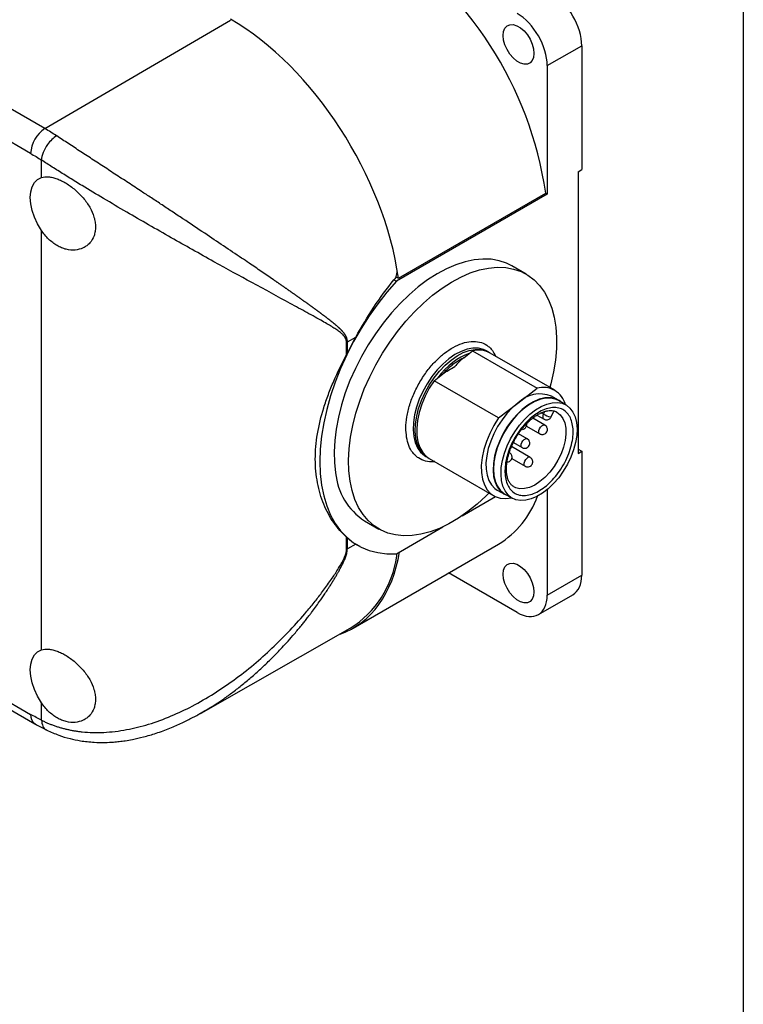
# Model space of a CAD drawing. Header units: millimetres. Extents: x 13 to 546, y 13 to 419.
# Tile 8 of 9: x 475 to 546, y 261 to 358. Entities that reach past the tile are written whole.
import ezdxf

# ---------------------------------------------------------------- set-up
doc = ezdxf.new("R2010")
doc.units = ezdxf.units.MM
doc.header["$LTSCALE"] = 2
doc.linetypes.add('SLD-Solid', pattern=[0])
doc.layers.add('TEXT', color=140, linetype='SLD-Solid', lineweight=25)

msp = doc.modelspace()

# ---------------------------------------------------------------- linework, layer by layer
for p, q in [((477.276, 347.067), (423.536, 378.091)), ((475.87, 344.623), (422.13, 375.646)), ((477.276, 347.067), (495.572, 357.753)), ((526.782, 353.275), (530.176, 355.234)), ((530.176, 355.234), (530.176, 343.029)), ((526.782, 353.275), (526.782, 340.612)), ((476.931, 342.244), (476.931, 343.967)), ((529.822, 342.825), (530.176, 343.029)), ((529.822, 342.825), (529.822, 315.063)), ((526.782, 340.612), (511.909, 332.026)), ((512.12, 332.32), (526.632, 340.698)), ((526.632, 340.698), (526.782, 340.612)), ((476.931, 295.701), (476.931, 337.042)), ((524.697, 332.725), (523.283, 333.542)), ((511.672, 332.163), (511.909, 332.026)), ((511.852, 332.475), (512.12, 332.32)), ((506.996, 324.802), (506.996, 326.012)), ((507.083, 326.059), (507.911, 326.531)), ((507.083, 324.973), (507.083, 326.059)), ((519.076, 324.906), (519.408, 325.164)), ((519.408, 325.164), (525.772, 321.49)), ((521.013, 325.038), (520.801, 325.16)), ((521.013, 325.038), (521.083, 324.995)), ((518.544, 324.494), (519.076, 324.906)), ((527.519, 321.282), (521.155, 324.956)), ((515.622, 322.228), (515.954, 322.486)), ((521.986, 318.554), (515.622, 322.228)), ((515.954, 322.486), (516.486, 322.898)), ((523.879, 320.022), (525.772, 321.49)), ((422.13, 320.368), (475.87, 289.345)), ((527.901, 320.311), (527.194, 320.719)), ((528.618, 319.839), (527.876, 320.268)), ((422.544, 319.453), (476.284, 288.429)), ((521.986, 318.554), (523.879, 320.022)), ((527.166, 318.654), (527.448, 319.277)), ((527.459, 319.242), (527.669, 319.17)), ((526.547, 317.849), (525.346, 318.542)), ((525.759, 318.832), (526.461, 318.428)), ((526.19, 319.064), (526.422, 318.93)), ((526.422, 318.93), (526.542, 319.195)), ((527.648, 319.182), (527.74, 319.134)), ((524.724, 317.747), (526.047, 316.983)), ((526.692, 317.723), (526.548, 317.848)), ((524.804, 316.498), (523.942, 316.996)), ((524.949, 316.372), (524.805, 316.497)), ((525.103, 314.659), (523.253, 315.727)), ((523.439, 316.132), (524.304, 315.632)), ((529.822, 315.471), (530.176, 315.267)), ((514.802, 314.767), (515.014, 314.645)), ((515.085, 314.606), (515.014, 314.645)), ((515.155, 314.563), (521.519, 310.889)), ((523.207, 315.021), (523.063, 315.146)), ((523.277, 314.559), (524.603, 313.793)), ((529.822, 315.063), (530.176, 315.267)), ((530.176, 315.267), (530.176, 303.062)), ((526.782, 311.494), (526.782, 301.103)), ((518.389, 308.921), (521.666, 310.813)), ((521.844, 311.452), (522.551, 311.044)), ((522.576, 311.087), (523.319, 310.659)), ((523.265, 310.682), (523.271, 310.686)), ((508.784, 308.426), (510.198, 307.61)), ((511.909, 305.18), (516.506, 307.835)), ((506.996, 305.599), (506.996, 306.809)), ((507.083, 305.645), (507.083, 306.731)), ((507.911, 306.117), (507.083, 305.645)), ((507.649, 297.85), (521.973, 306.119)), ((508.335, 305.903), (507.911, 306.117)), ((507.988, 306.069), (508.095, 306.008)), ((523.812, 299.388), (517.062, 303.284)), ((526.782, 301.103), (530.176, 303.062)), ((525.912, 299.18), (529.306, 301.139)), ((492.666, 289.478), (507.37, 297.827)), ((476.931, 288.776), (476.931, 290.499)), ((492.372, 289.327), (492.66, 289.49))]:
    msp.add_line(p, q)
at = {"flags": 128}
for points in [[(522.433, 356.237), (522.477, 356.632), (522.607, 356.952), (522.815, 357.18), (523.09, 357.303), (523.414, 357.312), (523.77, 357.208), (524.136, 356.996), (524.492, 356.69), (524.817, 356.306), (525.091, 355.867), (525.299, 355.398), (525.429, 354.927), (525.473, 354.482), (525.429, 354.087), (525.299, 353.766), (525.091, 353.538), (524.817, 353.416), (524.492, 353.407), (524.136, 353.511), (523.77, 353.722), (523.414, 354.029), (523.09, 354.413), (522.815, 354.852), (522.607, 355.321), (522.477, 355.791), (522.433, 356.237)], [(476.931, 337.042), (476.554, 337.669), (476.247, 338.328), (476.021, 338.997), (475.882, 339.653), (475.835, 340.275), (475.882, 340.844), (476.021, 341.34), (476.247, 341.747), (476.554, 342.051), (476.931, 342.244)], [(523.283, 333.542), (522.779, 333.795), (522.048, 334.045), (521.268, 334.187), (520.445, 334.219), (519.585, 334.141), (518.696, 333.955), (517.784, 333.661), (516.858, 333.262), (515.926, 332.761), (514.994, 332.163), (514.071, 331.472), (513.164, 330.694), (512.28, 329.836), (511.428, 328.904), (510.614, 327.907), (509.845, 326.852), (509.128, 325.749), (508.467, 324.606), (507.869, 323.433), (507.339, 322.24), (506.881, 321.037), (506.499, 319.833), (506.195, 318.638), (505.974, 317.463), (505.835, 316.318), (505.781, 315.211), (505.812, 314.151), (505.928, 313.149)], [(507.342, 312.332), (507.227, 313.335), (507.196, 314.394), (507.249, 315.501), (507.388, 316.647), (507.61, 317.822), (507.913, 319.016), (508.295, 320.22), (508.753, 321.424), (509.283, 322.617), (509.881, 323.79), (510.542, 324.932), (511.26, 326.036), (512.029, 327.09), (512.843, 328.088), (513.695, 329.019), (514.578, 329.878), (515.485, 330.655), (516.408, 331.346), (517.34, 331.945), (518.273, 332.445), (519.199, 332.844), (520.11, 333.138), (520.999, 333.325), (521.859, 333.402), (522.683, 333.37), (523.463, 333.229), (524.193, 332.979), (524.867, 332.623), (525.48, 332.164), (526.026, 331.605), (526.501, 330.952), (526.901, 330.209), (527.223, 329.383), (527.464, 328.481), (527.622, 327.51), (527.695, 326.478), (527.684, 325.393), (527.588, 324.266), (527.407, 323.104), (527.144, 321.918), (527.048, 321.554)], [(511.909, 332.026), (510.972, 330.947), (510.076, 329.806), (509.227, 328.609), (508.432, 327.365), (507.695, 326.082), (507.022, 324.768), (506.417, 323.433), (505.884, 322.086), (505.427, 320.735), (505.049, 319.39), (504.752, 318.06), (504.538, 316.754), (504.409, 315.481), (504.366, 314.249), (504.409, 313.066), (504.538, 311.942), (504.752, 310.882), (505.049, 309.895), (505.427, 308.987), (505.884, 308.164), (506.417, 307.432), (507.022, 306.796), (507.695, 306.26), (508.432, 305.827), (509.227, 305.501), (510.076, 305.284), (510.972, 305.176), (511.909, 305.18)], [(520.801, 325.16), (520.492, 325.305), (519.998, 325.423), (519.459, 325.43), (518.886, 325.326), (518.291, 325.113), (517.686, 324.795), (517.084, 324.378), (516.496, 323.872), (515.935, 323.286), (515.412, 322.633), (514.937, 321.925), (514.521, 321.177), (514.171, 320.404), (513.896, 319.623), (513.7, 318.848), (513.587, 318.097), (513.56, 317.383), (513.62, 316.721), (513.764, 316.126), (513.991, 315.609), (514.296, 315.181), (514.671, 314.849), (514.802, 314.767)], [(515.014, 314.645), (514.884, 314.727), (514.508, 315.058), (514.203, 315.487), (513.977, 316.004), (513.832, 316.599), (513.772, 317.26), (513.799, 317.974), (513.912, 318.726), (514.108, 319.5), (514.384, 320.282), (514.733, 321.054), (515.149, 321.802), (515.624, 322.51), (516.147, 323.164), (516.708, 323.75), (517.296, 324.256), (517.899, 324.672), (518.503, 324.991), (519.098, 325.204), (519.671, 325.308), (520.21, 325.301), (520.704, 325.183), (521.013, 325.038)], [(515.622, 322.228), (515.152, 321.486), (514.746, 320.708), (514.413, 319.908), (514.161, 319.106), (513.994, 318.317), (513.918, 317.56), (513.932, 316.85), (514.037, 316.202), (514.231, 315.631), (514.509, 315.149), (514.866, 314.766), (515.155, 314.563)], [(528.241, 320.057), (527.946, 320.284), (527.524, 320.474), (527.051, 320.558), (526.536, 320.532), (525.993, 320.398), (525.432, 320.159), (524.867, 319.819), (524.31, 319.387), (523.773, 318.872), (523.268, 318.286), (522.808, 317.641), (522.401, 316.953), (522.058, 316.236), (521.785, 315.506), (521.589, 314.781), (521.475, 314.075), (521.444, 313.406), (521.497, 312.787), (521.634, 312.232), (521.852, 311.755), (522.144, 311.365), (522.506, 311.071), (522.928, 310.881), (522.941, 310.877)], [(527.876, 320.268), (527.563, 320.41), (527.1, 320.507), (526.595, 320.496), (526.06, 320.378), (525.506, 320.155), (524.946, 319.831), (524.392, 319.415), (523.857, 318.916), (523.352, 318.344), (522.889, 317.712), (522.479, 317.035), (522.13, 316.328), (521.849, 315.606), (521.645, 314.886), (521.52, 314.183), (521.478, 313.514), (521.52, 312.893), (521.645, 312.335), (521.849, 311.851), (522.13, 311.452), (522.479, 311.148), (522.576, 311.087)], [(523.879, 320.022), (523.331, 319.547), (522.809, 318.995), (522.325, 318.378), (521.89, 317.71), (521.514, 317.005), (521.205, 316.28), (520.97, 315.55), (520.814, 314.833), (520.741, 314.143), (520.753, 313.497), (520.849, 312.909), (521.026, 312.391), (521.282, 311.956), (521.61, 311.614), (521.844, 311.452)], [(529.662, 318.113), (529.715, 317.5), (529.685, 316.836), (529.571, 316.137), (529.377, 315.419), (529.107, 314.696), (528.767, 313.986), (528.364, 313.304), (527.908, 312.665), (527.408, 312.084), (526.876, 311.574), (526.324, 311.146), (525.764, 310.81), (525.209, 310.573), (524.67, 310.44), (524.161, 310.414), (523.692, 310.497), (523.273, 310.686), (522.915, 310.977), (522.626, 311.363), (522.41, 311.836), (522.275, 312.385), (522.222, 312.998), (522.252, 313.662), (522.366, 314.361), (522.56, 315.079), (522.83, 315.802), (523.17, 316.512), (523.573, 317.194), (524.029, 317.833), (524.529, 318.413), (525.061, 318.924), (525.613, 319.352), (526.173, 319.688), (526.728, 319.925), (527.267, 320.058), (527.776, 320.083), (528.245, 320.001), (528.663, 319.812), (529.021, 319.521), (529.311, 319.135), (529.526, 318.662), (529.662, 318.113)], [(521.986, 318.554), (521.516, 317.813), (521.11, 317.034), (520.777, 316.234), (520.525, 315.432), (520.358, 314.643), (520.282, 313.886), (520.296, 313.176), (520.401, 312.528), (520.595, 311.958), (520.873, 311.475), (521.23, 311.092), (521.657, 310.817), (522.146, 310.655), (522.686, 310.609), (523.265, 310.682)], [(527.74, 319.134), (527.74, 319.134), (528.068, 318.873), (528.326, 318.515), (528.506, 318.068), (528.603, 317.546), (528.614, 316.964), (528.539, 316.338), (528.379, 315.687), (528.14, 315.029), (527.828, 314.383), (527.453, 313.769), (527.025, 313.202), (526.556, 312.7), (526.06, 312.278), (525.551, 311.947), (525.044, 311.717), (524.554, 311.594), (524.094, 311.582), (523.678, 311.682), (523.478, 311.78)], [(526.461, 318.427), (526.412, 318.47), (526.362, 318.59), (526.366, 318.752), (526.422, 318.93)], [(527.064, 318.656), (527.114, 318.647), (527.148, 318.646), (527.165, 318.652), (527.166, 318.654)], [(525.948, 317.146), (525.952, 317.307), (526.008, 317.485), (526.108, 317.653), (526.237, 317.784), (526.375, 317.86), (526.501, 317.867), (526.547, 317.849)], [(524.206, 315.795), (524.209, 315.957), (524.266, 316.134), (524.366, 316.302), (524.494, 316.433), (524.632, 316.509), (524.758, 316.517), (524.805, 316.498)], [(526.046, 316.983), (525.997, 317.026), (525.948, 317.146)], [(524.304, 315.633), (524.255, 315.675), (524.206, 315.795)], [(524.603, 313.793), (524.554, 313.835), (524.505, 313.956), (524.508, 314.117), (524.564, 314.295), (524.665, 314.462), (524.793, 314.594)], [(521.049, 311.161), (520.763, 310.878), (519.867, 310.059), (518.951, 309.323), (518.022, 308.678), (517.089, 308.128), (516.159, 307.678), (515.239, 307.331), (514.338, 307.09), (513.462, 306.958), (512.62, 306.936), (511.817, 307.023), (511.061, 307.219), (510.358, 307.522), (509.714, 307.93), (509.134, 308.439), (508.623, 309.046), (508.185, 309.745), (507.823, 310.53), (507.542, 311.395), (507.342, 312.332)], [(522.433, 303.162), (522.477, 303.556), (522.607, 303.877), (522.815, 304.105), (523.09, 304.227), (523.414, 304.237), (523.77, 304.133), (524.136, 303.921), (524.492, 303.614), (524.817, 303.23), (525.091, 302.791), (525.299, 302.323), (525.429, 301.852), (525.473, 301.407), (525.429, 301.012), (525.299, 300.691), (525.091, 300.463), (524.817, 300.341), (524.492, 300.331), (524.136, 300.436), (523.77, 300.647), (523.414, 300.954), (523.09, 301.338), (522.815, 301.777), (522.607, 302.245), (522.477, 302.716), (522.433, 303.162)], [(476.931, 290.499), (476.554, 291.127), (476.247, 291.785), (476.021, 292.454), (475.882, 293.11), (475.835, 293.733), (475.882, 294.301), (476.021, 294.797), (476.247, 295.204), (476.554, 295.509), (476.931, 295.701)]]:
    msp.add_lwpolyline(points, dxfattribs=at)
for centre, radius, start, end in [((490.23, 335.35), 36.793, 8.35786, 57.19295), ((478.943, 344.482), 3.076, 122.814, 177.37846), ((465.678, 327.001), 23.176, 56.60207, 59.97361), ((506.099, 327.785), 1.987, 296.84216, 299.68881), ((520.022, 322.876), 2.368, 61.41513, 105.0105), ((526.373, 319.297), 2.273, 14.4289, 105.33261), ((526.079, 317.792), 3.132, 69.1505, 134.60056), ((527.865, 321.431), 2.887, 240.01485, 253.89746), ((524.994, 314.408), 0.274, 66.54206, 137.18198), ((512.16, 313.693), 6.256, 184.99246, 237.33888), ((517.108, 314.027), 9.285, 301.604, 339.95047), ((506.099, 307.371), 1.987, 296.84216, 299.68881), ((502.015, 306.297), 10.021, 302.29953, 352.13524), ((476.851, 289.237), 0.987, 173.72691, 234.90942)]:
    msp.add_arc(centre, radius, start, end)
for centre, major_axis, ratio, start_param, end_param in [((527.206, 356.949), (-2.1, 3.637), 0.577382, 3.927089, 5.497885), ((523.812, 354.989), (-2.1, 3.637), 0.577382, 3.927089, 5.497885), ((495.669, 338.62), (-11.911, 20.396), 0.574013, 4.091726, 5.494993), ((517.122, 321.58), (9.078, 15.543), 0.580731, 1.591409, 1.689626), ((517.122, 321.58), (9.078, 15.543), 0.580731, 3.028486, 3.126704), ((495.772, 318.266), (-11.911, 20.396), 0.574013, 3.034687, 3.745658), ((527.206, 304.777), (-2.1, 3.637), 0.577382, 3.141827, 3.927089), ((523.812, 302.817), (-2.1, 3.637), 0.577382, 2.356293, 3.927089)]:
    msp.add_ellipse(centre, major_axis=major_axis, ratio=ratio, start_param=start_param, end_param=end_param)
for points, knots in [([(478.436, 346.351), (478.12, 346.166), (477.364, 345.45), (476.96, 344.436), (476.931, 343.967)], [0, 0, 0, 0, 0.428571, 1, 1, 1, 1]), ([(507.083, 326.059), (507.083, 326.09), (507.081, 326.152), (507.07, 326.241), (507.054, 326.325), (507.033, 326.406), (507.006, 326.483), (506.976, 326.556), (506.942, 326.626), (506.906, 326.693), (506.866, 326.757), (506.825, 326.818), (506.781, 326.878), (506.736, 326.935), (506.69, 326.992), (506.642, 327.047), (506.594, 327.101), (506.544, 327.155), (506.494, 327.207), (506.443, 327.259), (506.392, 327.31), (506.339, 327.361), (506.286, 327.41), (506.232, 327.46), (506.178, 327.509), (506.123, 327.557), (506.068, 327.606), (506.012, 327.654), (505.956, 327.702), (505.9, 327.749), (505.843, 327.797), (505.786, 327.844), (505.728, 327.892), (505.671, 327.939), (505.612, 327.986), (505.554, 328.033), (505.495, 328.08), (505.436, 328.127), (505.377, 328.174), (505.317, 328.22), (505.257, 328.267), (505.197, 328.314), (505.136, 328.36), (505.075, 328.407), (505.014, 328.454), (504.953, 328.5), (504.891, 328.547), (504.829, 328.593), (504.767, 328.64), (504.705, 328.687), (504.642, 328.733), (504.579, 328.78), (504.516, 328.827), (504.453, 328.874), (504.389, 328.921), (504.326, 328.968), (504.262, 329.015), (504.198, 329.062), (504.133, 329.11), (504.069, 329.157), (504.004, 329.205), (503.939, 329.252), (503.874, 329.3), (503.809, 329.347), (503.743, 329.395), (503.678, 329.443), (503.612, 329.491), (503.546, 329.539), (503.479, 329.587), (503.413, 329.635), (503.346, 329.683), (503.279, 329.732), (503.212, 329.78), (503.145, 329.829), (503.077, 329.877), (503.009, 329.926), (502.941, 329.975), (502.873, 330.023), (502.805, 330.072), (502.736, 330.121), (502.668, 330.17), (502.599, 330.22), (502.529, 330.269), (502.46, 330.318), (502.391, 330.368), (502.321, 330.417), (502.251, 330.467), (502.181, 330.516), (502.11, 330.566), (502.04, 330.616), (501.969, 330.666), (501.898, 330.716), (501.827, 330.766), (501.756, 330.816), (501.684, 330.866), (501.613, 330.916), (501.541, 330.967), (501.469, 331.017), (501.396, 331.068), (501.324, 331.119), (501.251, 331.169), (501.178, 331.22), (501.105, 331.271), (501.032, 331.322), (500.959, 331.373), (500.885, 331.425), (500.811, 331.476), (500.737, 331.527), (500.663, 331.579), (500.589, 331.63), (500.514, 331.682), (500.439, 331.734), (500.364, 331.785), (500.289, 331.837), (500.214, 331.889), (500.138, 331.942), (500.063, 331.994), (499.987, 332.046), (499.911, 332.098), (499.835, 332.151), (499.404, 332.447), (498.604, 332.994), (497.562, 333.703), (496.332, 334.534), (494.885, 335.507), (492.961, 336.794), (491.237, 337.942), (489.781, 338.908), (488.701, 339.622), (487.664, 340.305), (486.767, 340.894), (485.996, 341.399), (485.335, 341.832), (484.675, 342.264), (484.017, 342.695), (483.363, 343.122), (482.714, 343.547), (482.071, 343.967), (481.436, 344.383), (480.81, 344.792), (480.195, 345.195), (479.593, 345.59), (479.004, 345.976), (478.625, 346.226), (478.436, 346.351)], [0, 0, 0, 0, 0.002857, 0.005704, 0.008548, 0.011392, 0.014236, 0.017074, 0.019902, 0.022719, 0.025528, 0.028331, 0.031131, 0.033928, 0.03672, 0.039509, 0.042294, 0.045076, 0.047856, 0.050633, 0.053409, 0.056183, 0.058956, 0.061728, 0.064499, 0.067268, 0.070037, 0.072805, 0.075573, 0.07834, 0.081106, 0.083871, 0.086636, 0.0894, 0.092164, 0.094927, 0.09769, 0.100453, 0.103215, 0.105977, 0.108738, 0.1115, 0.114261, 0.117022, 0.119782, 0.122543, 0.125303, 0.128064, 0.130824, 0.133584, 0.136344, 0.139104, 0.141864, 0.144624, 0.147384, 0.150144, 0.152904, 0.155664, 0.158424, 0.161184, 0.163944, 0.166704, 0.169464, 0.172224, 0.174983, 0.177743, 0.180503, 0.183263, 0.186023, 0.188783, 0.191543, 0.194303, 0.197063, 0.199822, 0.202582, 0.205342, 0.208102, 0.210862, 0.213622, 0.216382, 0.219142, 0.221902, 0.224662, 0.227422, 0.230182, 0.232942, 0.235702, 0.238462, 0.241222, 0.243982, 0.246743, 0.249503, 0.252263, 0.255024, 0.257784, 0.260545, 0.263305, 0.266066, 0.268827, 0.271588, 0.274349, 0.27711, 0.279871, 0.282632, 0.285394, 0.288156, 0.290917, 0.293679, 0.296441, 0.299203, 0.301966, 0.304728, 0.307491, 0.310254, 0.313017, 0.31578, 0.318543, 0.321307, 0.324071, 0.326835, 0.329599, 0.370764, 0.412021, 0.437129, 0.494821, 0.553916, 0.619513, 0.653184, 0.68534, 0.716007, 0.745186, 0.764666, 0.784172, 0.8037, 0.823247, 0.842814, 0.862406, 0.882023, 0.901659, 0.92131, 0.940971, 0.960639, 0.980315, 1, 1, 1, 1]), ([(506.996, 326.012), (506.996, 326.036), (506.995, 326.086), (506.985, 326.157), (506.971, 326.228), (506.951, 326.297), (506.925, 326.365), (506.877, 326.465), (506.791, 326.595), (506.627, 326.779), (506.38, 326.994), (506.044, 327.236), (505.64, 327.495), (505.169, 327.779), (504.587, 328.113), (503.889, 328.503), (502.841, 329.083), (500.852, 330.172), (497.846, 331.801), (494.541, 333.614), (491.845, 335.119), (489.689, 336.335), (487.525, 337.569), (485.289, 338.861), (483.09, 340.156), (481.427, 341.156), (480.327, 341.826), (479.722, 342.199), (479.131, 342.566), (478.556, 342.926), (477.997, 343.28), (477.453, 343.628), (477.105, 343.854), (476.931, 343.967)], [0, 0, 0, 0, 0.0022416, 0.0045504, 0.0069404, 0.0094243, 0.0120135, 0.0147181, 0.0217022, 0.0297214, 0.0435557, 0.0601458, 0.0778971, 0.0983518, 0.1215173, 0.1511616, 0.1830887, 0.2447266, 0.3743292, 0.4925727, 0.5570527, 0.6176714, 0.6821659, 0.7437316, 0.8089919, 0.871321, 0.8900455, 0.9086331, 0.9270973, 0.945452, 0.9637111, 0.981889, 1, 1, 1, 1]), ([(476.931, 342.244), (477.144, 342.314), (477.38, 342.337), (477.771, 342.306), (477.907, 342.284), (478.185, 342.218), (478.327, 342.175), (478.618, 342.068), (478.767, 342.004), (479.067, 341.856), (479.217, 341.774), (479.666, 341.501), (479.968, 341.281), (480.393, 340.916), (480.531, 340.788), (480.798, 340.519), (480.929, 340.377), (481.295, 339.942), (481.511, 339.637), (481.876, 338.994), (482.017, 338.671), (482.162, 338.18), (482.2, 338.015), (482.249, 337.694), (482.262, 337.536), (482.262, 337.227), (482.25, 337.074), (482.2, 336.781), (482.164, 336.641), (482.019, 336.242), (481.875, 336), (481.605, 335.699), (481.506, 335.608), (481.29, 335.446), (481.173, 335.375), (480.807, 335.197), (480.538, 335.124), (479.966, 335.075), (479.671, 335.099), (479.22, 335.211), (479.068, 335.261), (478.77, 335.384), (478.622, 335.457), (478.332, 335.627), (478.188, 335.724), (477.908, 335.939), (477.774, 336.056), (477.385, 336.434), (477.144, 336.725), (476.931, 337.042)], [0, 0, 0, 0, 0.0625, 0.0625, 0.09375, 0.09375, 0.125, 0.125, 0.15625, 0.15625, 0.1875, 0.1875, 0.25, 0.25, 0.28125, 0.28125, 0.3125, 0.3125, 0.375, 0.375, 0.4375, 0.4375, 0.46875, 0.46875, 0.5, 0.5, 0.53125, 0.53125, 0.5625, 0.5625, 0.625, 0.625, 0.65625, 0.65625, 0.6875, 0.6875, 0.75, 0.75, 0.8125, 0.8125, 0.84375, 0.84375, 0.875, 0.875, 0.90625, 0.90625, 0.9375, 0.9375, 1, 1, 1, 1]), ([(511.941, 333.113), (511.967, 332.958), (511.954, 332.785), (511.86, 332.452), (511.777, 332.291), (511.672, 332.163)], [0, 0, 0, 0, 0.5, 0.5, 1, 1, 1, 1]), ([(507.911, 326.531), (508.487, 327.546), (509.078, 328.527), (510.321, 330.41), (510.973, 331.311), (511.672, 332.163)], [0, 0, 0, 0, 0.5, 0.5, 1, 1, 1, 1]), ([(512.918, 316.655), (512.885, 316.958), (512.818, 317.583), (512.925, 318.67), (513.204, 319.851), (513.668, 321.072), (514.19, 322.061), (514.669, 322.803), (515.171, 323.487), (515.834, 324.24), (516.666, 324.977), (517.525, 325.551), (518.411, 325.949), (519.295, 326.135), (520.12, 326.075), (520.717, 325.818), (521.118, 325.494), (521.426, 325.163), (521.578, 324.847), (521.669, 324.659)], [0, 0, 0, 0, 0.062833, 0.12943, 0.198795, 0.269633, 0.34047, 0.375183, 0.409924, 0.476521, 0.539354, 0.602187, 0.668784, 0.738149, 0.808987, 0.879824, 0.914537, 0.949279, 1, 1, 1, 1]), ([(506.996, 306.809), (506.536, 307.22), (506.114, 307.701), (505.363, 308.787), (505.034, 309.391), (504.625, 310.385), (504.505, 310.729), (504.297, 311.433), (504.21, 311.795), (503.999, 312.907), (503.926, 313.684), (503.925, 314.904), (503.944, 315.318), (504.015, 316.148), (504.068, 316.567), (504.279, 317.831), (504.487, 318.688), (504.894, 319.998), (505.046, 320.437), (505.373, 321.31), (505.55, 321.746), (506.114, 323.053), (506.536, 323.924), (506.996, 324.802)], [0, 0, 0, 0, 0.125, 0.125, 0.25, 0.25, 0.3125, 0.3125, 0.375, 0.375, 0.5, 0.5, 0.5625, 0.5625, 0.625, 0.625, 0.75, 0.75, 0.8125, 0.8125, 0.875, 0.875, 1, 1, 1, 1]), ([(516.486, 322.898), (516.538, 322.955), (516.64, 323.068), (516.857, 323.291), (517.139, 323.557), (517.49, 323.849), (517.847, 324.106), (518.143, 324.288), (518.376, 324.414), (518.488, 324.467), (518.544, 324.494)], [0, 0, 0, 0, 0.080031, 0.160284, 0.330052, 0.499998, 0.669766, 0.839712, 0.919932, 1, 1, 1, 1]), ([(518.544, 324.494), (518.371, 324.359), (518.219, 324.213), (517.93, 323.917), (517.793, 323.765), (517.657, 323.614)], [0, 0, 0, 0, 0.5, 0.5, 1, 1, 1, 1]), ([(516.486, 322.898), (516.66, 323.033), (516.853, 323.154), (517.249, 323.389), (517.453, 323.502), (517.657, 323.614)], [0, 0, 0, 0, 0.5, 0.5, 1, 1, 1, 1]), ([(526.536, 311.754), (526.328, 311.593), (525.906, 311.311), (525.259, 311.023), (524.618, 310.888), (524.015, 310.932), (523.494, 311.158), (523.089, 311.542), (522.803, 312.053), (522.639, 312.667), (522.589, 313.371), (522.664, 314.161), (522.867, 315.018), (523.207, 315.91), (523.662, 316.774), (524.198, 317.552), (524.783, 318.219), (525.397, 318.764), (526.031, 319.187), (526.678, 319.475), (527.318, 319.609), (527.922, 319.566), (528.442, 319.34), (528.848, 318.955), (529.133, 318.445), (529.298, 317.831), (529.348, 317.127), (529.273, 316.337), (529.07, 315.48), (528.73, 314.588), (528.275, 313.723), (527.739, 312.946), (527.154, 312.278), (526.744, 311.915), (526.536, 311.754)], [0, 0, 0, 0, 0.0299983, 0.0600053, 0.0921614, 0.1249998, 0.1578383, 0.1899944, 0.2199882, 0.2499998, 0.2799937, 0.3100053, 0.3421614, 0.3749998, 0.4078383, 0.4399944, 0.4699882, 0.4999998, 0.5299937, 0.5600053, 0.5921614, 0.6249998, 0.6578383, 0.6899944, 0.7199882, 0.7499998, 0.7799937, 0.8100053, 0.8421614, 0.8749998, 0.9078383, 0.9399944, 0.9699928, 1, 1, 1, 1]), ([(523.673, 316.574), (523.792, 316.769), (523.959, 317.043), (524.235, 317.419), (524.48, 317.723), (524.785, 318.054), (525.113, 318.363), (525.459, 318.64), (525.812, 318.875), (526.164, 319.062), (526.506, 319.195), (526.833, 319.275), (527.136, 319.295), (527.346, 319.284), (527.443, 319.248), (527.459, 319.242)], [0, 0, 0, 0, 0.109882, 0.154449, 0.227823, 0.303046, 0.382646, 0.464414, 0.547492, 0.631333, 0.715824, 0.801314, 0.888846, 0.980769, 1, 1, 1, 1]), ([(526.464, 318.429), (526.516, 318.405), (526.622, 318.355), (526.802, 318.359), (526.952, 318.414), (527.069, 318.502), (527.118, 318.573), (527.144, 318.611)], [0, 0, 0, 0, 0.219098, 0.4473, 0.667362, 0.827369, 1, 1, 1, 1]), ([(524.336, 317.411), (524.398, 317.429), (524.489, 317.454), (524.603, 317.54), (524.689, 317.639), (524.748, 317.788), (524.768, 317.918), (524.745, 317.985), (524.741, 317.998)], [0, 0, 0, 0, 0.2424786, 0.3503028, 0.5310392, 0.7307762, 0.9498058, 1, 1, 1, 1]), ([(526.046, 316.985), (526.047, 316.984), (526.072, 316.962), (526.156, 316.935), (526.293, 316.906), (526.465, 316.935), (526.626, 317.024), (526.749, 317.174), (526.801, 317.345), (526.795, 317.499), (526.759, 317.622), (526.713, 317.69), (526.692, 317.723)], [0, 0, 0, 0, 0.003547, 0.072054, 0.185767, 0.310484, 0.443001, 0.580475, 0.724515, 0.821622, 0.915256, 1, 1, 1, 1]), ([(515.686, 314.257), (515.664, 314.252), (515.34, 314.181), (514.78, 314.277), (514.179, 314.517), (513.777, 314.84), (513.436, 315.223), (513.108, 315.798), (512.98, 316.375), (512.918, 316.655)], [0, 0, 0, 0, 0.01516, 0.22001, 0.42486, 0.525245, 0.625711, 0.818297, 1, 1, 1, 1]), ([(523.485, 311.786), (523.418, 311.827), (523.27, 311.917), (523.089, 312.142), (522.931, 312.439), (522.821, 312.795), (522.76, 313.202), (522.75, 313.652), (522.792, 314.132), (522.883, 314.622), (523.012, 315.092), (523.159, 315.51), (523.323, 315.901), (523.49, 316.249), (523.618, 316.476), (523.673, 316.574)], [0, 0, 0, 0, 0.0783767, 0.1735122, 0.2623674, 0.3487972, 0.434319, 0.5192107, 0.6033442, 0.6856583, 0.7628277, 0.830818, 0.8860508, 0.9510672, 1, 1, 1, 1]), ([(524.303, 315.634), (524.304, 315.633), (524.329, 315.611), (524.413, 315.584), (524.55, 315.555), (524.723, 315.584), (524.883, 315.673), (525.006, 315.824), (525.059, 315.994), (525.053, 316.148), (525.017, 316.271), (524.971, 316.339), (524.949, 316.372)], [0, 0, 0, 0, 0.003547, 0.072054, 0.185767, 0.310484, 0.443001, 0.580475, 0.724515, 0.821622, 0.915256, 1, 1, 1, 1]), ([(522.815, 314.216), (522.869, 314.221), (522.983, 314.231), (523.141, 314.324), (523.264, 314.472), (523.316, 314.643), (523.31, 314.797), (523.274, 314.92), (523.229, 314.988), (523.207, 315.021)], [0, 0, 0, 0, 0.1443849, 0.3088246, 0.4794147, 0.6581525, 0.7786525, 0.8948419, 1, 1, 1, 1]), ([(524.933, 313.732), (524.996, 313.75), (525.087, 313.775), (525.201, 313.861), (525.286, 313.96), (525.349, 314.11), (525.361, 314.287), (525.306, 314.46), (525.212, 314.591), (525.129, 314.636), (525.1, 314.653)], [0, 0, 0, 0, 0.158043, 0.228321, 0.346121, 0.476306, 0.619065, 0.77153, 0.916887, 1, 1, 1, 1]), ([(524.607, 313.799), (524.625, 313.786), (524.678, 313.75), (524.792, 313.723), (524.883, 313.729), (524.933, 313.732)], [0, 0, 0, 0, 0.1994179, 0.5574485, 1, 1, 1, 1]), ([(492.66, 289.49), (492.899, 289.623), (493.659, 290.044), (494.706, 290.744), (495.824, 291.551), (496.762, 292.282), (497.719, 293.084), (498.692, 293.959), (499.677, 294.909), (500.526, 295.789), (501.26, 296.591), (501.895, 297.317), (502.373, 297.89), (502.685, 298.275), (502.819, 298.443), (502.955, 298.614), (503.091, 298.788), (503.229, 298.966), (503.38, 299.162), (503.748, 299.646), (504.253, 300.339), (504.784, 301.11), (505.12, 301.616), (505.292, 301.881), (505.441, 302.113), (505.595, 302.36), (505.789, 302.677), (505.963, 302.97), (506.118, 303.239), (506.255, 303.482), (506.409, 303.765), (506.573, 304.082), (506.747, 304.445), (506.902, 304.813), (507.043, 305.224), (507.069, 305.499), (507.083, 305.645)], [0, 0, 0, 0, 0.0392707, 0.1244077, 0.1769442, 0.2318131, 0.2890289, 0.348605, 0.4105528, 0.4748831, 0.5137135, 0.5567647, 0.6040389, 0.6134272, 0.6229658, 0.6326547, 0.6424938, 0.6524833, 0.6626231, 0.6753881, 0.7333461, 0.7764088, 0.7995291, 0.813703, 0.8181816, 0.8359233, 0.8523084, 0.8673375, 0.8810113, 0.8933311, 0.9042983, 0.9238025, 0.9407953, 0.9580259, 0.9777755, 1, 1, 1, 1]), ([(476.931, 288.776), (477.031, 288.726), (477.233, 288.627), (477.543, 288.49), (477.859, 288.361), (478.18, 288.242), (478.508, 288.132), (478.84, 288.031), (479.179, 287.94), (479.523, 287.858), (479.872, 287.786), (480.226, 287.724), (480.585, 287.671), (481.518, 287.562), (483.092, 287.524), (485.29, 287.789), (487.525, 288.343), (489.693, 289.135), (491.852, 290.16), (493.909, 291.349), (495.932, 292.728), (497.836, 294.222), (499.692, 295.875), (501.44, 297.622), (502.843, 299.192), (503.892, 300.47), (504.674, 301.481), (505.392, 302.473), (505.974, 303.346), (506.38, 304.014), (506.627, 304.465), (506.791, 304.81), (506.889, 305.056), (506.952, 305.264), (506.989, 305.441), (506.994, 305.547), (506.996, 305.599)], [0, 0, 0, 0, 0.010536, 0.021097, 0.031686, 0.042307, 0.052961, 0.063653, 0.074384, 0.085157, 0.095976, 0.106842, 0.117759, 0.12873, 0.191144, 0.256183, 0.317688, 0.382416, 0.443233, 0.50749, 0.567814, 0.631754, 0.691766, 0.755444, 0.817036, 0.848885, 0.878544, 0.912117, 0.939884, 0.956481, 0.970293, 0.978305, 0.98529, 0.990583, 0.995454, 1, 1, 1, 1]), ([(511.941, 304.926), (511.952, 305), (511.968, 305.106), (511.928, 305.167), (511.916, 305.185)], [0, 0, 0, 0, 0.700459, 1, 1, 1, 1]), ([(476.931, 295.701), (477.144, 295.771), (477.38, 295.795), (477.771, 295.763), (477.907, 295.741), (478.185, 295.676), (478.327, 295.632), (478.618, 295.525), (478.767, 295.461), (479.067, 295.314), (479.217, 295.231), (479.666, 294.958), (479.968, 294.738), (480.393, 294.373), (480.531, 294.245), (480.798, 293.976), (480.929, 293.834), (481.295, 293.399), (481.511, 293.094), (481.876, 292.451), (482.017, 292.128), (482.162, 291.637), (482.2, 291.472), (482.249, 291.151), (482.262, 290.993), (482.262, 290.684), (482.25, 290.531), (482.2, 290.238), (482.164, 290.098), (482.019, 289.699), (481.875, 289.457), (481.605, 289.156), (481.506, 289.065), (481.29, 288.903), (481.173, 288.832), (480.807, 288.655), (480.538, 288.581), (479.966, 288.532), (479.671, 288.556), (479.22, 288.668), (479.068, 288.718), (478.77, 288.841), (478.622, 288.915), (478.332, 289.084), (478.188, 289.182), (477.908, 289.397), (477.774, 289.513), (477.385, 289.891), (477.144, 290.182), (476.931, 290.499)], [0, 0, 0, 0, 0.0625, 0.0625, 0.09375, 0.09375, 0.125, 0.125, 0.15625, 0.15625, 0.1875, 0.1875, 0.25, 0.25, 0.28125, 0.28125, 0.3125, 0.3125, 0.375, 0.375, 0.4375, 0.4375, 0.46875, 0.46875, 0.5, 0.5, 0.53125, 0.53125, 0.5625, 0.5625, 0.625, 0.625, 0.65625, 0.65625, 0.6875, 0.6875, 0.75, 0.75, 0.8125, 0.8125, 0.84375, 0.84375, 0.875, 0.875, 0.90625, 0.90625, 0.9375, 0.9375, 1, 1, 1, 1]), ([(477.463, 287.797), (477.851, 287.621), (478.591, 287.285), (479.709, 286.954), (480.873, 286.714), (482.033, 286.588), (483.125, 286.569), (483.956, 286.61), (484.616, 286.674), (485.236, 286.756), (486.028, 286.893), (487.044, 287.124), (488.281, 287.49), (489.549, 287.959), (490.744, 288.483), (491.766, 288.983), (492.387, 289.325), (492.667, 289.48)], [0, 0, 0, 0, 0.08434, 0.160704, 0.229094, 0.316734, 0.386629, 0.439118, 0.475775, 0.513866, 0.55868, 0.628784, 0.710538, 0.799553, 0.878307, 0.945058, 1, 1, 1, 1]), ([(476.284, 288.431), (476.298, 288.422), (476.654, 288.205), (477.045, 287.995), (477.423, 287.819), (477.456, 287.804)], [0, 0, 0, 0, 0.036247, 0.915168, 1, 1, 1, 1]), ([(476.931, 288.776), (476.967, 288.573), (477.039, 288.168), (477.269, 287.849), (477.45, 287.815), (477.469, 287.812)], [0, 0, 0, 0, 0.4718609, 0.9437217, 1, 1, 1, 1])]:
    msp.add_open_spline(points, degree=3, knots=knots)
for points in [[(475.87, 344.623), (476.225, 344.418), (476.577, 344.2), (476.931, 343.967)], [(506.996, 324.802), (507.026, 324.858), (507.055, 324.915), (507.083, 324.973)], [(519.076, 324.906), (518.006, 324.574), (516.881, 323.701), (515.954, 322.486)], [(507.083, 306.731), (507.055, 306.756), (507.026, 306.782), (506.996, 306.809)], [(476.931, 288.776), (476.577, 288.951), (476.225, 289.14), (475.87, 289.345)]]:
    msp.add_open_spline(points, degree=3)
at = {"layer": 'TEXT'}
msp.add_line((546.1, 419.1), (546.1, 12.7), dxfattribs=at)

doc.saveas('drawing.dxf')
